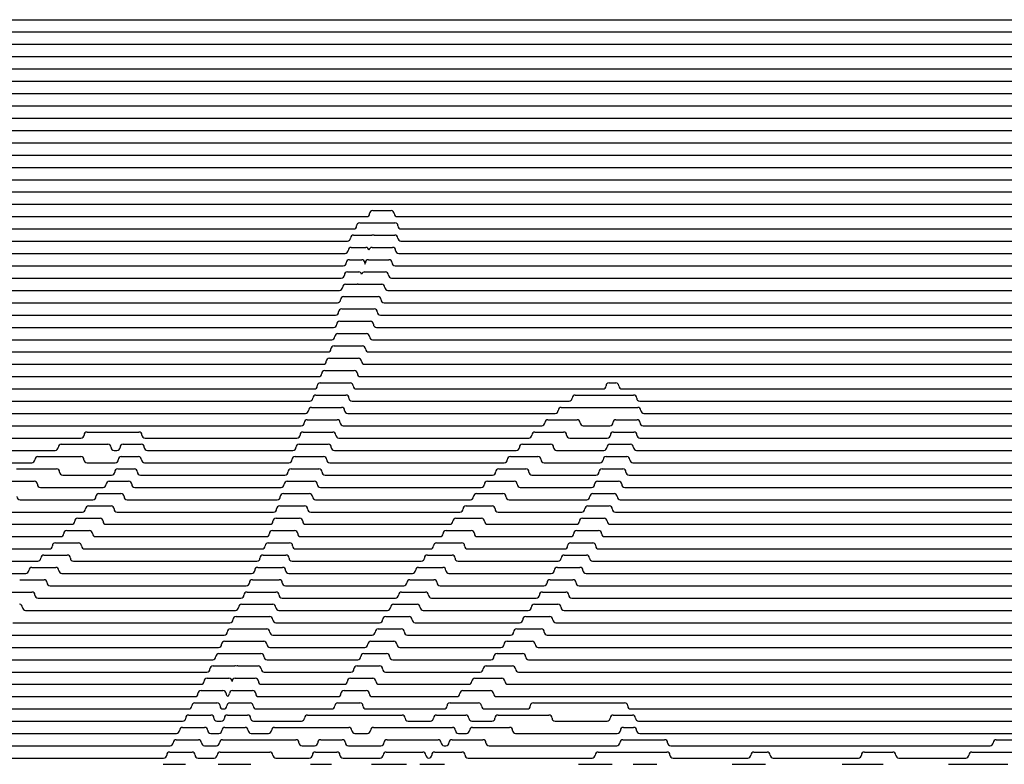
# Model space of a CAD drawing. Extents: x -2.14 to 5.86, y -1.36 to 1.66.
# Tile 5 of 6: x 1.86 to 3.86, y 0.15 to 1.66. Entities that reach past the tile are written whole.
import ezdxf

# ---------------------------------------------------------------- set-up
doc = ezdxf.new("R2010")
doc.units = 0
doc.header["$MEASUREMENT"] = 0
doc.linetypes.add('solid', pattern=[0])
doc.layers.get('0').update_dxf_attribs({"linetype": 'solid'})

msp = doc.modelspace()

# ---------------------------------------------------------------- linework, layer by layer
at = {"color": 3, "linetype": 'solid'}
for p, q in [((-2.137487, 1.660354), (5.862513, 1.660354)), ((-2.137487, 1.635354), (5.862513, 1.635354)), ((-2.137487, 1.610355), (5.862513, 1.610355)), ((-2.137487, 1.585355), (5.862513, 1.585355)), ((-2.137487, 1.560355), (5.862513, 1.560355)), ((-2.137487, 1.535355), (5.862513, 1.535355)), ((-2.137487, 1.510355), (5.862513, 1.510355)), ((-2.137487, 1.485355), (5.862513, 1.485355)), ((-2.137487, 1.460355), (5.862513, 1.460355)), ((-2.137487, 1.435355), (5.862513, 1.435355)), ((-2.137487, 1.410355), (5.862513, 1.410355)), ((-2.137487, 1.385355), (5.862513, 1.385355)), ((-2.137487, 1.360355), (5.862513, 1.360355)), ((-2.137487, 1.335355), (5.862513, 1.335355)), ((-2.137487, 1.310355), (5.862513, 1.310355)), ((-2.137487, 1.285355), (5.862513, 1.285355)), ((-2.137487, 1.260355), (2.567979, 1.260355)), ((2.580489, 1.272855), (2.617983, 1.272855)), ((2.630493, 1.260355), (5.862513, 1.260355)), ((2.554087, 1.247855), (2.62558, 1.247855)), ((-2.137487, 1.235355), (2.541577, 1.235355)), ((2.541676, 1.222855), (2.578822, 1.222855)), ((2.583599, 1.222855), (2.625309, 1.222855)), ((2.63809, 1.235355), (5.862513, 1.235355)), ((-2.137487, 1.210355), (2.529206, 1.210355)), ((2.63782, 1.210355), (5.862513, 1.210355)), ((-2.137487, 1.185355), (2.524501, 1.185355)), ((2.537011, 1.197855), (2.566783, 1.197855)), ((2.579165, 1.197855), (2.620766, 1.197855)), ((2.633276, 1.185355), (5.862513, 1.185355)), ((-2.137487, 1.160355), (2.520619, 1.160355)), ((2.533129, 1.172855), (2.558168, 1.172855)), ((2.571928, 1.172855), (2.613586, 1.172855)), ((2.626097, 1.160355), (5.862513, 1.160355)), ((2.529247, 1.147855), (2.552236, 1.147855)), ((2.564143, 1.147855), (2.606278, 1.147855)), ((-2.137487, 1.135355), (2.516737, 1.135355)), ((2.525365, 1.122855), (2.548804, 1.122855)), ((2.551171, 1.122855), (2.598841, 1.122855)), ((2.618789, 1.135355), (5.862513, 1.135355)), ((-2.137487, 1.110355), (2.512855, 1.110355)), ((2.611351, 1.110355), (5.862513, 1.110355)), ((-2.137487, 1.085355), (2.508973, 1.085355)), ((2.521484, 1.097855), (2.591273, 1.097855)), ((2.603784, 1.085355), (5.862513, 1.085355)), ((-2.137487, 1.060355), (2.505091, 1.060355)), ((2.517602, 1.072855), (2.583575, 1.072855)), ((2.596086, 1.060355), (5.862513, 1.060355)), ((2.51372, 1.047855), (2.575746, 1.047855)), ((-2.137487, 1.035355), (2.501209, 1.035355)), ((2.509838, 1.022855), (2.567785, 1.022855)), ((2.588256, 1.035355), (5.862513, 1.035355)), ((-2.137487, 1.010355), (2.497327, 1.010355)), ((2.580295, 1.010355), (5.862513, 1.010355)), ((-2.137487, 0.985355), (2.489453, 0.985355)), ((2.501943, 0.997855), (2.559692, 0.997855)), ((2.572182, 0.985355), (5.862513, 0.985355)), ((-2.137487, 0.960355), (2.480015, 0.960355)), ((2.492506, 0.972855), (2.551465, 0.972855)), ((2.563956, 0.960355), (5.862513, 0.960355)), ((2.483229, 0.947855), (2.543106, 0.947855)), ((-2.137487, 0.935355), (2.470739, 0.935355)), ((2.474113, 0.922855), (2.534612, 0.922855)), ((2.555596, 0.935355), (5.862513, 0.935355)), ((3.060709, 0.922855), (3.0743, 0.922855)), ((-2.137487, 0.910355), (2.461623, 0.910355)), ((2.547102, 0.910355), (3.048219, 0.910355)), ((3.086791, 0.910355), (5.862513, 0.910355)), ((-2.137487, 0.885355), (2.452665, 0.885355)), ((2.465156, 0.897855), (2.525983, 0.897855)), ((2.538473, 0.885355), (2.979319, 0.885355)), ((2.991809, 0.897855), (3.110514, 0.897855)), ((3.123004, 0.885355), (5.862513, 0.885355)), ((-2.137487, 0.860355), (2.443866, 0.860355)), ((2.456357, 0.872855), (2.517219, 0.872855)), ((2.529709, 0.860355), (2.95112, 0.860355)), ((2.96361, 0.872855), (3.024529, 0.872855)), ((3.024529, 0.872855), (3.060868, 0.872855)), ((3.060868, 0.872855), (3.118955, 0.872855)), ((3.131445, 0.860355), (5.862513, 0.860355)), ((2.447715, 0.847855), (2.508318, 0.847855)), ((2.936296, 0.847855), (2.995656, 0.847855)), ((3.07467, 0.847855), (3.117366, 0.847855)), ((-2.137487, 0.835355), (2.435224, 0.835355)), ((2.000369, 0.822855), (2.105527, 0.822855)), ((2.439229, 0.822855), (2.499281, 0.822855)), ((2.520809, 0.835355), (2.923806, 0.835355)), ((2.90998, 0.822855), (2.968152, 0.822855)), ((3.008147, 0.835355), (3.06218, 0.835355)), ((3.069535, 0.822855), (3.110941, 0.822855)), ((3.129856, 0.835355), (5.862513, 0.835355)), ((-2.137487, 0.810355), (1.987879, 0.810355)), ((2.118017, 0.810355), (2.426738, 0.810355)), ((2.511771, 0.810355), (2.897489, 0.810355)), ((2.980643, 0.810355), (3.057045, 0.810355)), ((3.123431, 0.810355), (5.862513, 0.810355)), ((-2.137487, 0.785355), (1.935491, 0.785355)), ((1.947981, 0.797855), (2.042834, 0.797855)), ((2.055324, 0.785355), (2.060987, 0.785355)), ((2.073477, 0.797855), (2.110285, 0.797855)), ((2.122775, 0.785355), (2.418408, 0.785355)), ((2.430898, 0.797855), (2.490105, 0.797855)), ((2.502596, 0.785355), (2.872114, 0.785355)), ((2.884604, 0.797855), (2.941677, 0.797855)), ((2.954167, 0.785355), (3.04994, 0.785355)), ((3.062431, 0.797855), (3.104088, 0.797855)), ((3.116578, 0.785355), (5.862513, 0.785355)), ((-2.137487, 0.760355), (1.887942, 0.760355)), ((1.900432, 0.772855), (1.987802, 0.772855)), ((2.000293, 0.760355), (2.057428, 0.760355)), ((2.069919, 0.772855), (2.10477, 0.772855)), ((2.11726, 0.760355), (2.410232, 0.760355)), ((2.422723, 0.772855), (2.480792, 0.772855)), ((2.493282, 0.760355), (2.847629, 0.760355)), ((2.860119, 0.772855), (2.91617, 0.772855)), ((2.92866, 0.760355), (3.042232, 0.760355)), ((3.054723, 0.772855), (3.096657, 0.772855)), ((3.109147, 0.760355), (5.862513, 0.760355)), ((1.856786, 0.747855), (1.938317, 0.747855)), ((2.062679, 0.747855), (2.096357, 0.747855)), ((2.4147, 0.747855), (2.471339, 0.747855)), ((2.83648, 0.747855), (2.891579, 0.747855)), ((3.046399, 0.747855), (3.088636, 0.747855)), ((1.816386, 0.722855), (1.893202, 0.722855)), ((1.950807, 0.735355), (2.050189, 0.735355)), ((2.04528, 0.722855), (2.084705, 0.722855)), ((2.108847, 0.735355), (2.40221, 0.735355)), ((2.406831, 0.722855), (2.461747, 0.722855)), ((2.48383, 0.735355), (2.823989, 0.735355)), ((2.813645, 0.722855), (2.867856, 0.722855)), ((2.904069, 0.735355), (3.033908, 0.735355)), ((3.037444, 0.722855), (3.080012, 0.722855)), ((3.101126, 0.735355), (5.862513, 0.735355)), ((1.905693, 0.710355), (2.032789, 0.710355)), ((2.097195, 0.710355), (2.394341, 0.710355)), ((2.474237, 0.710355), (2.801155, 0.710355)), ((2.880346, 0.710355), (3.024954, 0.710355)), ((3.092502, 0.710355), (5.862513, 0.710355)), ((1.864152, 0.685355), (2.012073, 0.685355)), ((2.024563, 0.697855), (2.069242, 0.697855)), ((2.081732, 0.685355), (2.386623, 0.685355)), ((2.399114, 0.697855), (2.452013, 0.697855)), ((2.464504, 0.685355), (2.779088, 0.685355)), ((2.791578, 0.697855), (2.844958, 0.697855)), ((2.857448, 0.685355), (3.015354, 0.685355)), ((3.027844, 0.697855), (3.070772, 0.697855)), ((3.083262, 0.685355), (5.862513, 0.685355)), ((1.825615, 0.660355), (1.990821, 0.660355)), ((2.003311, 0.672855), (2.048972, 0.672855)), ((2.061462, 0.660355), (2.379057, 0.660355)), ((2.391548, 0.672855), (2.442138, 0.672855)), ((2.454629, 0.660355), (2.757755, 0.660355)), ((2.770245, 0.672855), (2.822846, 0.672855)), ((2.835336, 0.660355), (3.005091, 0.660355)), ((3.017581, 0.672855), (3.060901, 0.672855)), ((3.073391, 0.660355), (4.315456, 0.660355)), ((1.981506, 0.647855), (2.026606, 0.647855)), ((2.384132, 0.647855), (2.432121, 0.647855)), ((2.749616, 0.647855), (2.801485, 0.647855)), ((3.006636, 0.647855), (3.050381, 0.647855)), ((1.789656, 0.635355), (1.969016, 0.635355)), ((1.95913, 0.622855), (2.005001, 0.622855)), ((2.039096, 0.635355), (2.371642, 0.635355)), ((2.376866, 0.622855), (2.421961, 0.622855)), ((2.444611, 0.635355), (2.737126, 0.635355)), ((2.729663, 0.622855), (2.780843, 0.622855)), ((2.813975, 0.635355), (2.994146, 0.635355)), ((2.994988, 0.622855), (3.039195, 0.622855)), ((3.062872, 0.635355), (4.105702, 0.635355)), ((1.755949, 0.610355), (1.946639, 0.610355)), ((2.017491, 0.610355), (2.364376, 0.610355)), ((2.434451, 0.610355), (2.717173, 0.610355)), ((2.793333, 0.610355), (2.982498, 0.610355)), ((3.051685, 0.610355), (3.970712, 0.610355)), ((1.724234, 0.585355), (1.923671, 0.585355)), ((1.936161, 0.597855), (1.982843, 0.597855)), ((1.995334, 0.585355), (2.355829, 0.585355)), ((2.36832, 0.597855), (2.411656, 0.597855)), ((2.424147, 0.585355), (2.697869, 0.585355)), ((2.710359, 0.597855), (2.76089, 0.597855)), ((2.773381, 0.585355), (2.970123, 0.585355)), ((2.982613, 0.597855), (3.027322, 0.597855)), ((3.039812, 0.585355), (3.936636, 0.585355)), ((1.694306, 0.560356), (1.900089, 0.560356)), ((1.912579, 0.572856), (1.960115, 0.572856)), ((1.972605, 0.560356), (2.345289, 0.560356)), ((2.35778, 0.572856), (2.404288, 0.572856)), ((2.416778, 0.560356), (2.679192, 0.560356)), ((2.691682, 0.572856), (2.741601, 0.572856)), ((2.754092, 0.560356), (2.956996, 0.560356)), ((2.969486, 0.572856), (3.014739, 0.572856)), ((3.027229, 0.560356), (3.928517, 0.560356)), ((1.88836, 0.547856), (1.936795, 0.547856)), ((2.347092, 0.547856), (2.397405, 0.547856)), ((2.673609, 0.547856), (2.72295, 0.547856)), ((2.955577, 0.547856), (3.001421, 0.547856)), ((1.665992, 0.535356), (1.87587, 0.535356)), ((1.863479, 0.522856), (1.912863, 0.522856)), ((1.949286, 0.535356), (2.334602, 0.535356)), ((2.336256, 0.522856), (2.39067, 0.522856)), ((2.409895, 0.535356), (2.661119, 0.535356)), ((2.656121, 0.522856), (2.704916, 0.522856)), ((2.735441, 0.535356), (2.943087, 0.535356)), ((2.940854, 0.522856), (2.98734, 0.522856)), ((3.013911, 0.535356), (3.932312, 0.535356)), ((1.925353, 0.510356), (2.323766, 0.510356)), ((2.40316, 0.510356), (2.64363, 0.510356)), ((2.717406, 0.510356), (2.928363, 0.510356)), ((2.99983, 0.510356), (3.951966, 0.510356)), ((1.837908, 0.497856), (1.888295, 0.497856)), ((1.900785, 0.485356), (2.312781, 0.485356)), ((2.325271, 0.497856), (2.384083, 0.497856)), ((2.396574, 0.485356), (2.626708, 0.485356)), ((2.639198, 0.497856), (2.687476, 0.497856)), ((2.699966, 0.485356), (2.912789, 0.485356)), ((2.92528, 0.497856), (2.972464, 0.497856)), ((2.984955, 0.485356), (4.030545, 0.485356)), ((1.875555, 0.460356), (2.301645, 0.460356)), ((2.314135, 0.472856), (2.377644, 0.472856)), ((2.390134, 0.460356), (2.610333, 0.460356)), ((2.622824, 0.472856), (2.670611, 0.472856)), ((2.683102, 0.460356), (2.896324, 0.460356)), ((2.908814, 0.472856), (2.95676, 0.472856)), ((2.969251, 0.460356), (4.135971, 0.460356)), ((2.302848, 0.447856), (2.371351, 0.447856)), ((2.606982, 0.447856), (2.654305, 0.447856)), ((2.891411, 0.447856), (2.940189, 0.447856)), ((1.849637, 0.435356), (2.290358, 0.435356)), ((2.291408, 0.422856), (2.365204, 0.422856)), ((2.383841, 0.435356), (2.594491, 0.435356)), ((2.591657, 0.422856), (2.63854, 0.422856)), ((2.666795, 0.435356), (2.878921, 0.435356)), ((2.873019, 0.422856), (2.922706, 0.422856)), ((2.952679, 0.435356), (4.440124, 0.435356)), ((1.823, 0.410356), (2.278918, 0.410356)), ((2.377694, 0.410356), (2.579167, 0.410356)), ((2.65103, 0.410356), (2.860528, 0.410356)), ((2.935196, 0.410356), (4.668789, 0.410356)), ((1.795613, 0.385356), (2.267325, 0.385356)), ((2.279815, 0.397856), (2.359202, 0.397856)), ((2.371693, 0.385356), (2.564346, 0.385356)), ((2.576836, 0.397856), (2.6233, 0.397856)), ((2.635791, 0.385356), (2.841086, 0.385356)), ((2.853577, 0.397856), (2.904262, 0.397856)), ((2.916752, 0.385356), (4.813197, 0.385356)), ((1.767439, 0.360356), (2.255577, 0.360356)), ((2.268067, 0.372856), (2.31228, 0.372856)), ((2.31228, 0.372856), (2.353346, 0.372856)), ((2.365836, 0.360356), (2.550015, 0.360356)), ((2.562506, 0.372856), (2.608572, 0.372856)), ((2.621063, 0.360356), (2.820527, 0.360356)), ((2.833017, 0.372856), (2.884802, 0.372856)), ((2.897292, 0.360356), (4.927576, 0.360356)), ((2.256163, 0.347856), (2.300483, 0.347856)), ((2.306637, 0.347856), (2.347633, 0.347856)), ((2.548654, 0.347856), (2.594343, 0.347856)), ((2.811261, 0.347856), (2.86426, 0.347856)), ((1.738441, 0.335356), (2.243673, 0.335356)), ((2.244103, 0.322856), (2.288531, 0.322856)), ((2.301117, 0.322856), (2.342065, 0.322856)), ((2.360123, 0.335356), (2.536163, 0.335356)), ((2.535268, 0.322856), (2.580598, 0.322856)), ((2.606833, 0.335356), (2.798771, 0.335356)), ((2.788218, 0.322856), (2.842565, 0.322856)), ((2.876751, 0.335356), (4.961198, 0.335356)), ((1.708577, 0.310356), (2.231613, 0.310356)), ((2.354555, 0.310356), (2.522778, 0.310356)), ((2.593089, 0.310356), (2.775727, 0.310356)), ((2.855055, 0.310356), (4.901597, 0.310356)), ((1.677798, 0.285356), (2.219394, 0.285356)), ((2.231884, 0.297856), (2.276423, 0.297856)), ((2.29574, 0.297856), (2.336639, 0.297856)), ((2.34913, 0.285356), (2.509849, 0.285356)), ((2.522339, 0.297856), (2.567328, 0.297856)), ((2.579818, 0.285356), (2.751288, 0.285356)), ((2.763779, 0.297856), (2.819631, 0.297856)), ((2.832121, 0.285356), (4.838321, 0.285356)), ((1.646054, 0.260356), (2.207016, 0.260356)), ((2.219507, 0.272856), (2.264157, 0.272856)), ((2.276648, 0.260356), (2.278014, 0.260356)), ((2.290504, 0.272856), (2.331356, 0.272856)), ((2.343847, 0.260356), (2.497367, 0.260356)), ((2.509857, 0.272856), (2.554521, 0.272856)), ((2.567011, 0.260356), (2.725326, 0.260356)), ((2.737817, 0.272856), (2.795357, 0.272856)), ((2.807848, 0.260356), (2.894409, 0.260356)), ((2.906899, 0.272856), (3.092234, 0.272856)), ((3.104725, 0.260356), (4.770715, 0.260356)), ((2.206969, 0.247856), (2.251734, 0.247856)), ((2.285409, 0.247856), (2.326216, 0.247856)), ((2.44821, 0.247856), (2.640068, 0.247856)), ((2.710178, 0.247856), (2.769629, 0.247856)), ((2.83504, 0.247856), (2.93854, 0.247856)), ((3.069141, 0.247856), (3.108182, 0.247856)), ((1.613286, 0.235356), (2.194478, 0.235356)), ((2.194269, 0.222856), (2.23915, 0.222856)), ((2.264224, 0.235356), (2.272919, 0.235356)), ((2.280454, 0.222856), (2.321217, 0.222856)), ((2.338706, 0.235356), (2.43572, 0.235356)), ((2.38124, 0.222856), (2.531828, 0.222856)), ((2.582204, 0.222856), (2.651116, 0.222856)), ((2.651116, 0.222856), (2.680677, 0.222856)), ((2.652559, 0.235356), (2.697688, 0.235356)), ((2.680677, 0.222856), (2.742306, 0.222856)), ((2.78212, 0.235356), (2.82255, 0.235356)), ((2.783254, 0.222856), (2.858399, 0.222856)), ((2.951031, 0.235356), (3.056651, 0.235356)), ((3.089795, 0.222856), (3.110381, 0.222856)), ((3.120673, 0.235356), (3.94116, 0.235356)), ((1.579431, 0.210356), (2.181778, 0.210356)), ((2.251641, 0.210356), (2.267964, 0.210356)), ((2.333708, 0.210356), (2.36875, 0.210356)), ((2.544318, 0.210356), (2.569714, 0.210356)), ((2.754797, 0.210356), (2.770764, 0.210356)), ((2.870889, 0.210356), (3.077304, 0.210356)), ((3.122871, 0.210356), (3.88647, 0.210356)), ((1.544416, 0.185356), (2.168915, 0.185356)), ((2.181406, 0.197856), (2.226406, 0.197856)), ((2.238896, 0.185356), (2.263149, 0.185356)), ((2.275639, 0.197856), (2.31636, 0.197856)), ((2.31636, 0.197856), (2.335271, 0.197856)), ((2.335271, 0.197856), (2.424542, 0.197856)), ((2.437032, 0.185356), (2.462506, 0.185356)), ((2.474997, 0.197856), (2.518779, 0.197856)), ((2.531269, 0.185356), (2.597078, 0.185356)), ((2.609568, 0.197856), (2.64688, 0.197856)), ((2.64688, 0.197856), (2.649081, 0.197856)), ((2.649081, 0.197856), (2.71322, 0.197856)), ((2.725711, 0.185356), (2.729151, 0.185356)), ((2.741641, 0.197856), (2.80433, 0.197856)), ((2.81682, 0.185356), (3.076222, 0.185356)), ((3.088712, 0.197856), (3.173301, 0.197856)), ((3.185791, 0.185356), (3.834544, 0.185356)), ((3.847034, 0.197856), (3.940243, 0.197856)), ((1.508159, 0.160356), (2.155888, 0.160356)), ((2.168379, 0.172856), (2.213499, 0.172856)), ((2.22599, 0.160356), (2.258474, 0.160356)), ((2.270964, 0.172856), (2.371499, 0.172856)), ((2.38399, 0.160356), (2.451721, 0.160356)), ((2.464212, 0.172856), (2.507728, 0.172856)), ((2.520218, 0.160356), (2.595518, 0.160356)), ((2.608009, 0.172856), (2.682166, 0.172856)), ((2.706606, 0.172856), (2.761875, 0.172856)), ((2.774366, 0.160356), (3.026153, 0.160356)), ((3.038643, 0.172856), (3.119139, 0.172856)), ((3.119139, 0.172856), (3.128753, 0.172856)), ((3.128753, 0.172856), (3.178088, 0.172856)), ((3.190579, 0.160356), (3.342407, 0.160356)), ((3.354898, 0.172856), (3.381534, 0.172856)), ((3.394024, 0.160356), (3.566922, 0.160356)), ((3.579412, 0.172856), (3.636745, 0.172856)), ((3.649235, 0.160356), (3.785065, 0.160356)), ((3.797556, 0.172856), (3.903841, 0.172856)), ((2.155186, 0.147856), (2.20043, 0.147856)), ((2.266428, 0.147856), (2.332633, 0.147856)), ((2.453831, 0.147856), (2.497095, 0.147856)), ((2.578353, 0.147856), (2.648884, 0.147856)), ((2.67635, 0.147856), (2.72659, 0.147856)), ((2.998569, 0.147856), (3.067131, 0.147856)), ((3.109722, 0.147856), (3.157368, 0.147856)), ((3.310982, 0.147856), (3.378547, 0.147856)), ((3.533869, 0.147856), (3.617647, 0.147856)), ((3.750266, 0.147856), (3.870758, 0.147856))]:
    msp.add_line(p, q, dxfattribs=at)
for centre, radius, start, end in [((2.567999, 1.266605), 0.00625, 269.815621, 359.999966), ((2.580499, 1.266605), 0.00625, 90.088757, 179.999966), ((2.617973, 1.266605), 0.00625, 0.000034, 89.911243), ((2.630473, 1.266605), 0.00625, 180.000034, 270.185041), ((2.541597, 1.241605), 0.00625, 269.815621, 359.999966), ((2.554097, 1.241605), 0.00625, 90.088757, 179.999966), ((2.62557, 1.241605), 0.00625, 0.000034, 89.911243), ((2.63807, 1.241605), 0.00625, 180.000034, 270.185041), ((2.541685, 1.216605), 0.00625, 90.088757, 179.999966), ((2.578812, 1.216605), 0.00625, 67.434218, 89.911243), ((2.583609, 1.216605), 0.00625, 90.088757, 112.565787), ((2.625299, 1.216605), 0.00625, 0.000034, 89.911243), ((2.529185, 1.216605), 0.00625, 270.184379, 359.999966), ((2.637799, 1.216605), 0.00625, 180.000034, 270.185041), ((2.524521, 1.191605), 0.00625, 269.815621, 359.999966), ((2.537021, 1.191605), 0.00625, 90.088757, 179.999966), ((2.566773, 1.191605), 0.00625, 7.2013, 89.911243), ((2.579175, 1.191605), 0.00625, 90.088757, 172.798702), ((2.620756, 1.191605), 0.00625, 0.000034, 89.911243), ((2.633256, 1.191605), 0.00625, 180.000034, 270.185041), ((2.520639, 1.166605), 0.00625, 269.815621, 359.999966), ((2.533139, 1.166605), 0.00625, 90.088757, 179.999966), ((2.558158, 1.166605), 0.00625, 0.000034, 89.911243), ((2.570658, 1.166605), 0.00625, 180.000034, 206.151477), ((2.559438, 1.166605), 0.00625, 333.848521, 359.999966), ((2.571938, 1.166605), 0.00625, 90.088757, 179.999966), ((2.613577, 1.166605), 0.00625, 0.000034, 89.911243), ((2.626077, 1.166605), 0.00625, 180.000034, 270.185041), ((2.516757, 1.141605), 0.00625, 269.815621, 359.999966), ((2.529257, 1.141605), 0.00625, 90.088757, 179.999966), ((2.552226, 1.141605), 0.00625, 17.416223, 89.911243), ((2.564153, 1.141605), 0.00625, 90.088757, 162.583779), ((2.606268, 1.141605), 0.00625, 0.000034, 89.911243), ((2.618769, 1.141605), 0.00625, 180.000034, 270.185041), ((2.525375, 1.116605), 0.00625, 90.088757, 179.999966), ((2.548795, 1.116605), 0.00625, 78.996279, 89.911243), ((2.551181, 1.116605), 0.00625, 90.088757, 101.003732), ((2.598831, 1.116605), 0.00625, 0.000034, 89.911243), ((2.512875, 1.116605), 0.00625, 269.815621, 359.999966), ((2.611331, 1.116605), 0.00625, 180.000034, 270.185041), ((2.508993, 1.091605), 0.00625, 269.815621, 359.999966), ((2.521493, 1.091605), 0.00625, 90.088757, 179.999966), ((2.591263, 1.091605), 0.00625, 0.000034, 89.911243), ((2.603763, 1.091605), 0.00625, 180.000034, 270.185041), ((2.505111, 1.066605), 0.00625, 269.815621, 359.999966), ((2.517611, 1.066605), 0.00625, 90.088757, 179.999966), ((2.583565, 1.066605), 0.00625, 0.000034, 89.911243), ((2.596065, 1.066605), 0.00625, 180.000034, 270.185041), ((2.501229, 1.041605), 0.00625, 269.815621, 359.999966), ((2.513729, 1.041605), 0.00625, 90.088757, 179.999966), ((2.575736, 1.041605), 0.00625, 0.000034, 89.911243), ((2.588236, 1.041605), 0.00625, 180.000034, 270.185041), ((2.509848, 1.016605), 0.00625, 90.088757, 179.999966), ((2.567775, 1.016605), 0.00625, 0.000034, 89.911243), ((2.497348, 1.016605), 0.00625, 269.815621, 359.999966), ((2.580275, 1.016605), 0.00625, 180.000034, 270.185041), ((2.489453, 0.991605), 0.00625, 270, 359.999966), ((2.501953, 0.991605), 0.00625, 90.088757, 179.999966), ((2.559682, 0.991605), 0.00625, 0.000034, 89.911243), ((2.572182, 0.991605), 0.00625, 180.000034, 270), ((2.480015, 0.966605), 0.00625, 270, 359.999966), ((2.492515, 0.966605), 0.00625, 90.088757, 179.999966), ((2.551456, 0.966605), 0.00625, 0.000034, 89.911243), ((2.563956, 0.966605), 0.00625, 180.000034, 270), ((2.470739, 0.941605), 0.00625, 270, 359.999966), ((2.483239, 0.941605), 0.00625, 90.088757, 179.999966), ((2.543096, 0.941605), 0.00625, 0.000034, 89.911243), ((2.555596, 0.941605), 0.00625, 180.000034, 270), ((2.474123, 0.916605), 0.00625, 90.088757, 179.999966), ((2.534602, 0.916605), 0.00625, 0.000034, 89.911243), ((3.060719, 0.916605), 0.00625, 90.088757, 179.999966), ((3.074291, 0.916605), 0.00625, 0.000034, 89.911243), ((2.461623, 0.916605), 0.00625, 270, 359.999966), ((2.547102, 0.916605), 0.00625, 180.000034, 270), ((3.048219, 0.916605), 0.00625, 270, 359.999966), ((3.086791, 0.916605), 0.00625, 180.000034, 270), ((2.452665, 0.891605), 0.00625, 270, 359.999966), ((2.465166, 0.891605), 0.00625, 90.088757, 179.999966), ((2.525973, 0.891605), 0.00625, 0.000034, 89.911243), ((2.538473, 0.891605), 0.00625, 180.000034, 270), ((2.979319, 0.891605), 0.00625, 270, 359.999966), ((2.991819, 0.891605), 0.00625, 90.088757, 179.999966), ((3.110504, 0.891605), 0.00625, 0.000034, 89.911243), ((3.123004, 0.891605), 0.00625, 180.000034, 270), ((2.443866, 0.866605), 0.00625, 270, 359.999966), ((2.456366, 0.866605), 0.00625, 90.088757, 179.999966), ((2.517209, 0.866605), 0.00625, 0.000034, 89.911243), ((2.529709, 0.866605), 0.00625, 180.000034, 270), ((2.95112, 0.866605), 0.00625, 270, 359.999966), ((2.96362, 0.866605), 0.00625, 90.088757, 179.999966), ((3.118945, 0.866605), 0.00625, 0.000034, 89.911243), ((3.131445, 0.866605), 0.00625, 180.000034, 270), ((2.435224, 0.841605), 0.00625, 270, 359.999966), ((2.447724, 0.841605), 0.00625, 90.088757, 179.999966), ((2.508309, 0.841605), 0.00625, 0.000034, 89.911243), ((2.520809, 0.841605), 0.00625, 180.000034, 270), ((2.923806, 0.841605), 0.00625, 270, 359.999966), ((2.936306, 0.841605), 0.00625, 90.088757, 179.999966), ((2.995647, 0.841605), 0.00625, 0.000034, 89.911243), ((3.008147, 0.841605), 0.00625, 180.000034, 270), ((3.06218, 0.841605), 0.00625, 270, 359.999966), ((3.07468, 0.841605), 0.00625, 90.088757, 179.999966), ((3.117356, 0.841605), 0.00625, 0.000034, 89.911243), ((3.129856, 0.841605), 0.00625, 180.000034, 270), ((2.000379, 0.816605), 0.00625, 90.088757, 179.999966), ((2.105517, 0.816605), 0.00625, 0.000034, 89.911243), ((2.439238, 0.816605), 0.00625, 90.088757, 179.999966), ((2.499271, 0.816605), 0.00625, 0.000034, 89.911243), ((2.909989, 0.816605), 0.00625, 90.088757, 179.999966), ((2.968143, 0.816605), 0.00625, 0.000034, 89.911243), ((3.069545, 0.816605), 0.00625, 90.088757, 179.999966), ((3.110931, 0.816605), 0.00625, 0.000034, 89.911243), ((1.987879, 0.816605), 0.00625, 270, 359.999966), ((2.118017, 0.816605), 0.00625, 180.000034, 270), ((2.426738, 0.816605), 0.00625, 270, 359.999966), ((2.511771, 0.816605), 0.00625, 180.000034, 270), ((2.897489, 0.816605), 0.00625, 270, 359.999966), ((2.980643, 0.816605), 0.00625, 180.000034, 270), ((3.057045, 0.816605), 0.00625, 270, 359.999966), ((3.123431, 0.816605), 0.00625, 180.000034, 270), ((1.935491, 0.791605), 0.00625, 270, 359.999966), ((1.947991, 0.791605), 0.00625, 90.088757, 179.999966), ((2.042824, 0.791605), 0.00625, 0.000034, 89.911243), ((2.055324, 0.791605), 0.00625, 180.000034, 270), ((2.060987, 0.791605), 0.00625, 270, 359.999966), ((2.073487, 0.791605), 0.00625, 90.088757, 179.999966), ((2.110275, 0.791605), 0.00625, 0.000034, 89.911243), ((2.122775, 0.791605), 0.00625, 180.000034, 270), ((2.418408, 0.791605), 0.00625, 270, 359.999966), ((2.430908, 0.791605), 0.00625, 90.088757, 179.999966), ((2.490096, 0.791605), 0.00625, 0.000034, 89.911243), ((2.502596, 0.791605), 0.00625, 180.000034, 270), ((2.872114, 0.791605), 0.00625, 270, 359.999966), ((2.884614, 0.791605), 0.00625, 90.088757, 179.999966), ((2.941667, 0.791605), 0.00625, 0.000034, 89.911243), ((2.954167, 0.791605), 0.00625, 180.000034, 270), ((3.04994, 0.791605), 0.00625, 270, 359.999966), ((3.062441, 0.791605), 0.00625, 90.088757, 179.999966), ((3.104078, 0.791605), 0.00625, 0.000034, 89.911243), ((3.116578, 0.791605), 0.00625, 180.000034, 270), ((1.887942, 0.766605), 0.00625, 270, 359.999966), ((1.900442, 0.766605), 0.00625, 90.088757, 179.999966), ((1.987792, 0.766605), 0.00625, 0.000034, 89.911243), ((2.000293, 0.766605), 0.00625, 180.000034, 270), ((2.057428, 0.766605), 0.00625, 270, 359.999966), ((2.069928, 0.766605), 0.00625, 90.088757, 179.999966), ((2.10476, 0.766605), 0.00625, 0.000034, 89.911243), ((2.11726, 0.766605), 0.00625, 180.000034, 270), ((2.410232, 0.766605), 0.00625, 270, 359.999966), ((2.422732, 0.766605), 0.00625, 90.088757, 179.999966), ((2.480782, 0.766605), 0.00625, 0.000034, 89.911243), ((2.493282, 0.766605), 0.00625, 180.000034, 270), ((2.847629, 0.766605), 0.00625, 270, 359.999966), ((2.860129, 0.766605), 0.00625, 90.088757, 179.999966), ((2.91616, 0.766605), 0.00625, 0.000034, 89.911243), ((2.92866, 0.766605), 0.00625, 180.000034, 270), ((3.042232, 0.766605), 0.00625, 270, 359.999966), ((3.054732, 0.766605), 0.00625, 90.088757, 179.999966), ((3.096647, 0.766605), 0.00625, 0.000034, 89.911243), ((3.109147, 0.766605), 0.00625, 180.000034, 270), ((1.938307, 0.741605), 0.00625, 0.000034, 89.911243), ((1.950807, 0.741605), 0.00625, 180.000034, 270), ((2.050189, 0.741605), 0.00625, 270, 359.999966), ((2.062689, 0.741605), 0.00625, 90.088757, 179.999966), ((2.096347, 0.741605), 0.00625, 0.000034, 89.911243), ((2.108847, 0.741605), 0.00625, 180.000034, 270), ((2.40221, 0.741605), 0.00625, 270, 359.999966), ((2.41471, 0.741605), 0.00625, 90.088757, 179.999966), ((2.47133, 0.741605), 0.00625, 0.000034, 89.911243), ((2.48383, 0.741605), 0.00625, 180.000034, 270), ((2.823989, 0.741605), 0.00625, 270, 359.999966), ((2.836489, 0.741605), 0.00625, 90.088757, 179.999966), ((2.891569, 0.741605), 0.00625, 0.000034, 89.911243), ((2.904069, 0.741605), 0.00625, 180.000034, 270), ((3.033908, 0.741605), 0.00625, 270, 359.999966), ((3.046408, 0.741605), 0.00625, 90.088757, 179.999966), ((3.088626, 0.741605), 0.00625, 0.000034, 89.911243), ((3.101126, 0.741605), 0.00625, 180.000034, 270), ((1.893193, 0.716605), 0.00625, 0.000034, 89.911243), ((2.045289, 0.716605), 0.00625, 90.088757, 179.999966), ((2.084695, 0.716605), 0.00625, 0.000034, 89.911243), ((2.406841, 0.716605), 0.00625, 90.088757, 179.999966), ((2.461737, 0.716605), 0.00625, 0.000034, 89.911243), ((2.813655, 0.716605), 0.00625, 90.088757, 179.999966), ((2.867846, 0.716605), 0.00625, 0.000034, 89.911243), ((3.037454, 0.716605), 0.00625, 90.088757, 179.999966), ((3.080002, 0.716605), 0.00625, 0.000034, 89.911243), ((1.905693, 0.716605), 0.00625, 180.000034, 270), ((2.032789, 0.716605), 0.00625, 270, 359.999966), ((2.097195, 0.716605), 0.00625, 180.000034, 270), ((2.394341, 0.716605), 0.00625, 270, 359.999966), ((2.474237, 0.716605), 0.00625, 180.000034, 270), ((2.801155, 0.716605), 0.00625, 270, 359.999966), ((2.880346, 0.716605), 0.00625, 180.000034, 270), ((3.024954, 0.716605), 0.00625, 270, 359.999966), ((3.092502, 0.716605), 0.00625, 180.000034, 270), ((1.864152, 0.691605), 0.00625, 180.000034, 270), ((2.012073, 0.691605), 0.00625, 270, 359.999966), ((2.024573, 0.691605), 0.00625, 90.088757, 179.999966), ((2.069232, 0.691605), 0.00625, 0.000034, 89.911243), ((2.081732, 0.691605), 0.00625, 180.000034, 270), ((2.386623, 0.691605), 0.00625, 270, 359.999966), ((2.399123, 0.691605), 0.00625, 90.088757, 179.999966), ((2.452004, 0.691605), 0.00625, 0.000034, 89.911243), ((2.464504, 0.691605), 0.00625, 180.000034, 270), ((2.779088, 0.691605), 0.00625, 270, 359.999966), ((2.791588, 0.691605), 0.00625, 90.088757, 179.999966), ((2.844948, 0.691605), 0.00625, 0.000034, 89.911243), ((2.857448, 0.691605), 0.00625, 180.000034, 270), ((3.015354, 0.691605), 0.00625, 270, 359.999966), ((3.027854, 0.691605), 0.00625, 90.088757, 179.999966), ((3.070762, 0.691605), 0.00625, 0.000034, 89.911243), ((3.083262, 0.691605), 0.00625, 180.000034, 270), ((1.990821, 0.666605), 0.00625, 270, 359.999966), ((2.003321, 0.666605), 0.00625, 90.088757, 179.999966), ((2.048962, 0.666605), 0.00625, 0.000034, 89.911243), ((2.061462, 0.666605), 0.00625, 180.000034, 270), ((2.379057, 0.666605), 0.00625, 270, 359.999966), ((2.391557, 0.666605), 0.00625, 90.088757, 179.999966), ((2.442129, 0.666605), 0.00625, 0.000034, 89.911243), ((2.454629, 0.666605), 0.00625, 180.000034, 270), ((2.757755, 0.666605), 0.00625, 270, 359.999966), ((2.770255, 0.666605), 0.00625, 90.088757, 179.999966), ((2.822836, 0.666605), 0.00625, 0.000034, 89.911243), ((2.835336, 0.666605), 0.00625, 180.000034, 270), ((3.005091, 0.666605), 0.00625, 270, 359.999966), ((3.017591, 0.666605), 0.00625, 90.088757, 179.999966), ((3.060891, 0.666605), 0.00625, 0.000034, 89.911243), ((3.073391, 0.666605), 0.00625, 180.000034, 270), ((1.969016, 0.641605), 0.00625, 270, 359.999966), ((1.981516, 0.641605), 0.00625, 90.088757, 179.999966), ((2.026596, 0.641605), 0.00625, 0.000034, 89.911243), ((2.039096, 0.641605), 0.00625, 180.000034, 270), ((2.371642, 0.641605), 0.00625, 270, 359.999966), ((2.384142, 0.641605), 0.00625, 90.088757, 179.999966), ((2.432111, 0.641605), 0.00625, 0.000034, 89.911243), ((2.444611, 0.641605), 0.00625, 180.000034, 270), ((2.737126, 0.641605), 0.00625, 270, 359.999966), ((2.749626, 0.641605), 0.00625, 90.088757, 179.999966), ((2.801475, 0.641605), 0.00625, 0.000034, 89.911243), ((2.813975, 0.641605), 0.00625, 180.000034, 270), ((2.994146, 0.641605), 0.00625, 270, 359.999966), ((3.006646, 0.641605), 0.00625, 90.088757, 179.999966), ((3.050372, 0.641605), 0.00625, 0.000034, 89.911243), ((3.062872, 0.641605), 0.00625, 180.000034, 270), ((1.959139, 0.616605), 0.00625, 90.088757, 179.999966), ((2.004991, 0.616605), 0.00625, 0.000034, 89.911243), ((2.376876, 0.616605), 0.00625, 90.088757, 179.999966), ((2.421951, 0.616605), 0.00625, 0.000034, 89.911243), ((2.729673, 0.616605), 0.00625, 90.088757, 179.999966), ((2.780833, 0.616605), 0.00625, 0.000034, 89.911243), ((2.994998, 0.616605), 0.00625, 90.088757, 179.999966), ((3.039185, 0.616605), 0.00625, 0.000034, 89.911243), ((1.946639, 0.616605), 0.00625, 270, 359.999966), ((2.017491, 0.616605), 0.00625, 180.000034, 270), ((2.364376, 0.616605), 0.00625, 270, 359.999966), ((2.434451, 0.616605), 0.00625, 180.000034, 270), ((2.717173, 0.616605), 0.00625, 270, 359.999966), ((2.793333, 0.616605), 0.00625, 180.000034, 270), ((2.982498, 0.616605), 0.00625, 270, 359.999966), ((3.051685, 0.616605), 0.00625, 180.000034, 270), ((1.923671, 0.591606), 0.00625, 270, 359.999966), ((1.936171, 0.591606), 0.00625, 90.088757, 179.999966), ((1.982833, 0.591606), 0.00625, 0.000034, 89.911243), ((1.995334, 0.591606), 0.00625, 180.000034, 270), ((2.355829, 0.591606), 0.00625, 270, 359.999966), ((2.368329, 0.591606), 0.00625, 90.088757, 179.999966), ((2.411646, 0.591606), 0.00625, 0.000034, 89.911243), ((2.424147, 0.591606), 0.00625, 180.000034, 270), ((2.697869, 0.591606), 0.00625, 270, 359.999966), ((2.710369, 0.591606), 0.00625, 90.088757, 179.999966), ((2.760881, 0.591606), 0.00625, 0.000034, 89.911243), ((2.773381, 0.591606), 0.00625, 180.000034, 270), ((2.970123, 0.591606), 0.00625, 270, 359.999966), ((2.982623, 0.591606), 0.00625, 90.088757, 179.999966), ((3.027312, 0.591606), 0.00625, 0.000034, 89.911243), ((3.039812, 0.591606), 0.00625, 180.000034, 270), ((1.900089, 0.566606), 0.00625, 270, 359.999966), ((1.912589, 0.566606), 0.00625, 90.088757, 179.999966), ((1.960105, 0.566606), 0.00625, 0.000034, 89.911243), ((1.972605, 0.566606), 0.00625, 180.000034, 270), ((2.345289, 0.566606), 0.00625, 270, 359.999966), ((2.357789, 0.566606), 0.00625, 90.088757, 179.999966), ((2.404278, 0.566606), 0.00625, 0.000034, 89.911243), ((2.416778, 0.566606), 0.00625, 180.000034, 270), ((2.679192, 0.566606), 0.00625, 270, 359.999966), ((2.691692, 0.566606), 0.00625, 90.088757, 179.999966), ((2.741592, 0.566606), 0.00625, 0.000034, 89.911243), ((2.754092, 0.566606), 0.00625, 180.000034, 270), ((2.956996, 0.566606), 0.00625, 270, 359.999966), ((2.969496, 0.566606), 0.00625, 90.088757, 179.999966), ((3.014729, 0.566606), 0.00625, 0.000034, 89.911243), ((3.027229, 0.566606), 0.00625, 180.000034, 270), ((1.87587, 0.541606), 0.00625, 270, 359.999966), ((1.88837, 0.541606), 0.00625, 90.088757, 179.999966), ((1.936786, 0.541606), 0.00625, 0.000034, 89.911243), ((1.949286, 0.541606), 0.00625, 180.000034, 270), ((2.334602, 0.541606), 0.00625, 270, 359.999966), ((2.347102, 0.541606), 0.00625, 90.088757, 179.999966), ((2.397395, 0.541606), 0.00625, 0.000034, 89.911243), ((2.409895, 0.541606), 0.00625, 180.000034, 270), ((2.661119, 0.541606), 0.00625, 270, 359.999966), ((2.673619, 0.541606), 0.00625, 90.088757, 179.999966), ((2.722941, 0.541606), 0.00625, 0.000034, 89.911243), ((2.735441, 0.541606), 0.00625, 180.000034, 270), ((2.943087, 0.541606), 0.00625, 270, 359.999966), ((2.955587, 0.541606), 0.00625, 90.088757, 179.999966), ((3.001411, 0.541606), 0.00625, 0.000034, 89.911243), ((3.013911, 0.541606), 0.00625, 180.000034, 270), ((1.912853, 0.516606), 0.00625, 0.000034, 89.911243), ((2.336266, 0.516606), 0.00625, 90.088757, 179.999966), ((2.39066, 0.516606), 0.00625, 0.000034, 89.911243), ((2.65613, 0.516606), 0.00625, 90.088757, 179.999966), ((2.704906, 0.516606), 0.00625, 0.000034, 89.911243), ((2.940863, 0.516606), 0.00625, 90.088757, 179.999966), ((2.98733, 0.516606), 0.00625, 0.000034, 89.911243), ((1.925353, 0.516606), 0.00625, 180.000034, 270), ((2.323766, 0.516606), 0.00625, 270, 359.999966), ((2.40316, 0.516606), 0.00625, 180.000034, 270), ((2.64363, 0.516606), 0.00625, 270, 359.999966), ((2.717406, 0.516606), 0.00625, 180.000034, 270), ((2.928363, 0.516606), 0.00625, 270, 359.999966), ((2.99983, 0.516606), 0.00625, 180.000034, 270), ((1.888285, 0.491606), 0.00625, 0.000034, 89.911243), ((1.900785, 0.491606), 0.00625, 180.000034, 270), ((2.312781, 0.491606), 0.00625, 270, 359.999966), ((2.325281, 0.491606), 0.00625, 90.088757, 179.999966), ((2.384074, 0.491606), 0.00625, 0.000034, 89.911243), ((2.396574, 0.491606), 0.00625, 180.000034, 270), ((2.626708, 0.491606), 0.00625, 270, 359.999966), ((2.639208, 0.491606), 0.00625, 90.088757, 179.999966), ((2.687466, 0.491606), 0.00625, 0.000034, 89.911243), ((2.699966, 0.491606), 0.00625, 180.000034, 270), ((2.912789, 0.491606), 0.00625, 270, 359.999966), ((2.925289, 0.491606), 0.00625, 90.088757, 179.999966), ((2.972455, 0.491606), 0.00625, 0.000034, 89.911243), ((2.984955, 0.491606), 0.00625, 180.000034, 270), ((1.863055, 0.466606), 0.00625, 0.000034, 89.911243), ((1.875555, 0.466606), 0.00625, 180.000034, 270), ((2.301645, 0.466606), 0.00625, 270, 359.999966), ((2.314145, 0.466606), 0.00625, 90.088757, 179.999966), ((2.377634, 0.466606), 0.00625, 0.000034, 89.911243), ((2.390134, 0.466606), 0.00625, 180.000034, 270), ((2.610333, 0.466606), 0.00625, 270, 359.999966), ((2.622833, 0.466606), 0.00625, 90.088757, 179.999966), ((2.670602, 0.466606), 0.00625, 0.000034, 89.911243), ((2.683102, 0.466606), 0.00625, 180.000034, 270), ((2.896324, 0.466606), 0.00625, 270, 359.999966), ((2.908824, 0.466606), 0.00625, 90.088757, 179.999966), ((2.956751, 0.466606), 0.00625, 0.000034, 89.911243), ((2.969251, 0.466606), 0.00625, 180.000034, 270), ((2.290358, 0.441606), 0.00625, 270, 359.999966), ((2.302858, 0.441606), 0.00625, 90.088757, 179.999966), ((2.371341, 0.441606), 0.00625, 0.000034, 89.911243), ((2.383841, 0.441606), 0.00625, 180.000034, 270), ((2.594491, 0.441606), 0.00625, 270, 359.999966), ((2.606991, 0.441606), 0.00625, 90.088757, 179.999966), ((2.654295, 0.441606), 0.00625, 0.000034, 89.911243), ((2.666795, 0.441606), 0.00625, 180.000034, 270), ((2.878921, 0.441606), 0.00625, 270, 359.999966), ((2.891421, 0.441606), 0.00625, 90.088757, 179.999966), ((2.940179, 0.441606), 0.00625, 0.000034, 89.911243), ((2.952679, 0.441606), 0.00625, 180.000034, 270), ((2.291418, 0.416606), 0.00625, 90.088757, 179.999966), ((2.365194, 0.416606), 0.00625, 0.000034, 89.911243), ((2.591667, 0.416606), 0.00625, 90.088757, 179.999966), ((2.63853, 0.416606), 0.00625, 0.000034, 89.911243), ((2.873028, 0.416606), 0.00625, 90.088757, 179.999966), ((2.922696, 0.416606), 0.00625, 0.000034, 89.911243), ((2.278918, 0.416606), 0.00625, 270, 359.999966), ((2.377694, 0.416606), 0.00625, 180.000034, 270), ((2.579167, 0.416606), 0.00625, 270, 359.999966), ((2.65103, 0.416606), 0.00625, 180.000034, 270), ((2.860528, 0.416606), 0.00625, 270, 359.999966), ((2.935196, 0.416606), 0.00625, 180.000034, 270), ((2.267325, 0.391606), 0.00625, 270, 359.999966), ((2.279825, 0.391606), 0.00625, 90.088757, 179.999966), ((2.359192, 0.391606), 0.00625, 0.000034, 89.911243), ((2.371693, 0.391606), 0.00625, 180.000034, 270), ((2.564346, 0.391606), 0.00625, 270, 359.999966), ((2.576846, 0.391606), 0.00625, 90.088757, 179.999966), ((2.623291, 0.391606), 0.00625, 0.000034, 89.911243), ((2.635791, 0.391606), 0.00625, 180.000034, 270), ((2.841086, 0.391606), 0.00625, 270, 359.999966), ((2.853586, 0.391606), 0.00625, 90.088757, 179.999966), ((2.904252, 0.391606), 0.00625, 0.000034, 89.911243), ((2.916752, 0.391606), 0.00625, 180.000034, 270), ((2.255577, 0.366606), 0.00625, 270, 359.999966), ((2.268077, 0.366606), 0.00625, 90.088757, 179.999966), ((-2.643214, 2.696, 0.03), 5.473018, 334.882736, 334.883602), ((6.916787, -0.683025, 0.03), 4.724003, 167.083563, 167.084494), ((2.353336, 0.366606), 0.00625, 0.000034, 89.911243), ((2.365836, 0.366606), 0.00625, 180.000034, 270), ((2.550015, 0.366606), 0.00625, 270, 359.999966), ((2.562515, 0.366606), 0.00625, 90.088757, 179.999966), ((2.608563, 0.366606), 0.00625, 0.000034, 89.911243), ((2.621063, 0.366606), 0.00625, 180.000034, 270), ((2.820527, 0.366606), 0.00625, 270, 359.999966), ((2.833027, 0.366606), 0.00625, 90.088757, 179.999966), ((2.884792, 0.366606), 0.00625, 0.000034, 89.911243), ((2.897292, 0.366606), 0.00625, 180.000034, 270), ((2.243673, 0.341606), 0.00625, 270, 359.999966), ((2.256173, 0.341606), 0.00625, 90.088757, 179.999966), ((2.300473, 0.341606), 0.00625, 60.406971, 89.911243), ((2.306646, 0.341606), 0.00625, 90.088757, 119.593033), ((2.347623, 0.341606), 0.00625, 0.000034, 89.911243), ((2.360123, 0.341606), 0.00625, 180.000034, 270), ((2.536163, 0.341606), 0.00625, 270, 359.999966), ((2.548663, 0.341606), 0.00625, 90.088757, 179.999966), ((2.594333, 0.341606), 0.00625, 0.000034, 89.911243), ((2.606833, 0.341606), 0.00625, 180.000034, 270), ((2.798771, 0.341606), 0.00625, 270, 359.999966), ((2.811271, 0.341606), 0.00625, 90.088757, 179.999966), ((2.864251, 0.341606), 0.00625, 0.000034, 89.911243), ((2.876751, 0.341606), 0.00625, 180.000034, 270), ((2.244113, 0.316606), 0.00625, 90.088757, 179.999966), ((2.288521, 0.316606), 0.00625, 0.000034, 89.911243), ((2.301127, 0.316606), 0.00625, 90.088757, 179.999966), ((2.342055, 0.316606), 0.00625, 0.000034, 89.911243), ((2.535278, 0.316606), 0.00625, 90.088757, 179.999966), ((2.580589, 0.316606), 0.00625, 0.000034, 89.911243), ((2.788227, 0.316606), 0.00625, 90.088757, 179.999966), ((2.842555, 0.316606), 0.00625, 0.000034, 89.911243), ((2.231613, 0.316606), 0.00625, 270, 359.999966), ((2.301021, 0.316606), 0.00625, 180.000034, 187.453797), ((2.288627, 0.316606), 0.00625, 352.546201, 359.999966), ((2.354555, 0.316606), 0.00625, 180.000034, 270), ((2.522778, 0.316606), 0.00625, 270, 359.999966), ((2.593089, 0.316606), 0.00625, 180.000034, 270), ((2.775727, 0.316606), 0.00625, 270, 359.999966), ((2.855055, 0.316606), 0.00625, 180.000034, 270), ((2.219394, 0.291606), 0.00625, 270, 359.999966), ((2.231894, 0.291606), 0.00625, 90.088757, 179.999966), ((2.276413, 0.291606), 0.00625, 0.000034, 89.911243), ((2.288913, 0.291606), 0.00625, 180.000034, 243.059359), ((2.28325, 0.291606), 0.00625, 296.940636, 359.999966), ((2.29575, 0.291606), 0.00625, 90.088757, 179.999966), ((2.336629, 0.291606), 0.00625, 0.000034, 89.911243), ((2.34913, 0.291606), 0.00625, 180.000034, 270), ((2.509849, 0.291606), 0.00625, 270, 359.999966), ((2.522349, 0.291606), 0.00625, 90.088757, 179.999966), ((2.567318, 0.291606), 0.00625, 0.000034, 89.911243), ((2.579818, 0.291606), 0.00625, 180.000034, 270), ((2.751288, 0.291606), 0.00625, 270, 359.999966), ((2.763788, 0.291606), 0.00625, 90.088757, 179.999966), ((2.819621, 0.291606), 0.00625, 0.000034, 89.911243), ((2.832121, 0.291606), 0.00625, 180.000034, 270), ((2.207016, 0.266606), 0.00625, 270, 359.999966), ((2.219516, 0.266606), 0.00625, 90.088757, 179.999966), ((2.264148, 0.266606), 0.00625, 0.000034, 89.911243), ((2.276648, 0.266606), 0.00625, 180.000034, 270), ((2.278014, 0.266606), 0.00625, 270, 359.999966), ((2.290514, 0.266606), 0.00625, 90.088757, 179.999966), ((2.331347, 0.266606), 0.00625, 0.000034, 89.911243), ((2.343847, 0.266606), 0.00625, 180.000034, 270), ((2.497367, 0.266606), 0.00625, 270, 359.999966), ((2.509867, 0.266606), 0.00625, 90.088757, 179.999966), ((2.554511, 0.266606), 0.00625, 0.000034, 89.911243), ((2.567011, 0.266606), 0.00625, 180.000034, 270), ((2.725326, 0.266606), 0.00625, 270, 359.999966), ((2.737826, 0.266606), 0.00625, 90.088757, 179.999966), ((2.795348, 0.266606), 0.00625, 0.000034, 89.911243), ((2.807848, 0.266606), 0.00625, 180.000034, 270), ((2.894409, 0.266606), 0.00625, 270, 359.999966), ((2.906909, 0.266606), 0.00625, 90.088757, 179.999966), ((3.092225, 0.266606), 0.00625, 0.000034, 89.911243), ((3.104725, 0.266606), 0.00625, 180.000034, 270), ((2.194478, 0.241606), 0.00625, 270, 359.999966), ((2.206978, 0.241606), 0.00625, 90.088757, 179.999966), ((2.251724, 0.241606), 0.00625, 0.000034, 89.911243), ((2.264224, 0.241606), 0.00625, 180.000034, 270), ((2.272919, 0.241606), 0.00625, 270, 359.999966), ((2.285419, 0.241606), 0.00625, 90.088757, 179.999966), ((2.326206, 0.241606), 0.00625, 0.000034, 89.911243), ((2.338706, 0.241606), 0.00625, 180.000034, 270), ((2.43572, 0.241606), 0.00625, 270, 359.999966), ((2.44822, 0.241606), 0.00625, 90.088757, 179.999966), ((2.640059, 0.241606), 0.00625, 0.000034, 89.911243), ((2.652559, 0.241606), 0.00625, 180.000034, 270), ((2.697688, 0.241606), 0.00625, 270, 359.999966), ((2.710188, 0.241606), 0.00625, 90.088757, 179.999966), ((2.76962, 0.241606), 0.00625, 0.000034, 89.911243), ((2.78212, 0.241606), 0.00625, 180.000034, 270), ((2.82255, 0.241606), 0.00625, 270, 359.999966), ((2.83505, 0.241606), 0.00625, 90.088757, 179.999966), ((2.938531, 0.241606), 0.00625, 0.000034, 89.911243), ((2.951031, 0.241606), 0.00625, 180.000034, 270), ((3.056651, 0.241606), 0.00625, 270, 359.999966), ((3.069151, 0.241606), 0.00625, 90.088757, 179.999966), ((3.108173, 0.241606), 0.00625, 0.000034, 89.911243), ((3.120673, 0.241606), 0.00625, 180.000034, 270), ((2.194278, 0.216606), 0.00625, 90.088757, 179.999966), ((2.239141, 0.216606), 0.00625, 0.000034, 89.911243), ((2.280464, 0.216606), 0.00625, 90.088757, 179.999966), ((2.321208, 0.216606), 0.00625, 0.000034, 89.911243), ((2.38125, 0.216606), 0.00625, 90.088757, 179.999966), ((2.531818, 0.216606), 0.00625, 0.000034, 89.911243), ((2.582214, 0.216606), 0.00625, 90.088757, 179.999966), ((2.742297, 0.216606), 0.00625, 0.000034, 89.911243), ((2.783264, 0.216606), 0.00625, 90.088757, 179.999966), ((2.858389, 0.216606), 0.00625, 0.000034, 89.911243), ((3.089804, 0.216606), 0.00625, 90.088757, 179.999966), ((3.110371, 0.216606), 0.00625, 0.000034, 89.911243), ((2.181778, 0.216606), 0.00625, 270, 359.999966), ((2.251641, 0.216606), 0.00625, 180.000034, 270), ((2.267964, 0.216606), 0.00625, 270, 359.999966), ((2.333708, 0.216606), 0.00625, 180.000034, 270), ((2.36875, 0.216606), 0.00625, 270, 359.999966), ((2.544318, 0.216606), 0.00625, 180.000034, 270), ((2.569714, 0.216606), 0.00625, 270, 359.999966), ((2.754797, 0.216606), 0.00625, 180.000034, 270), ((2.770764, 0.216606), 0.00625, 270, 359.999966), ((2.870889, 0.216606), 0.00625, 180.000034, 270), ((3.077304, 0.216606), 0.00625, 270, 359.999966), ((3.122871, 0.216606), 0.00625, 180.000034, 270), ((2.168915, 0.191606), 0.00625, 270, 359.999966), ((2.181415, 0.191606), 0.00625, 90.088757, 179.999966), ((2.226396, 0.191606), 0.00625, 0.000034, 89.911243), ((2.238896, 0.191606), 0.00625, 180.000034, 270), ((2.263149, 0.191606), 0.00625, 270, 359.999966), ((2.275649, 0.191606), 0.00625, 90.088757, 179.999966), ((2.424532, 0.191606), 0.00625, 0.000034, 89.911243), ((2.437032, 0.191606), 0.00625, 180.000034, 270), ((2.462506, 0.191606), 0.00625, 270, 359.999966), ((2.475006, 0.191606), 0.00625, 90.088757, 179.999966), ((2.518769, 0.191606), 0.00625, 0.000034, 89.911243), ((2.531269, 0.191606), 0.00625, 180.000034, 270), ((2.597078, 0.191606), 0.00625, 270, 359.999966), ((2.609578, 0.191606), 0.00625, 90.088757, 179.999966), ((2.713211, 0.191606), 0.00625, 0.000034, 89.911243), ((2.725711, 0.191606), 0.00625, 180.000034, 270), ((2.729151, 0.191606), 0.00625, 270, 359.999966), ((2.741651, 0.191606), 0.00625, 90.088757, 179.999966), ((2.80432, 0.191606), 0.00625, 0.000034, 89.911243), ((2.81682, 0.191606), 0.00625, 180.000034, 270), ((3.076222, 0.191606), 0.00625, 270, 359.999966), ((3.088722, 0.191606), 0.00625, 90.088757, 179.999966), ((3.173291, 0.191606), 0.00625, 0.000034, 89.911243), ((3.185791, 0.191606), 0.00625, 180.000034, 270), ((3.834544, 0.191606), 0.00625, 270, 359.999966), ((3.847044, 0.191606), 0.00625, 90.088757, 179.999966), ((2.155888, 0.166606), 0.00625, 270, 359.999966), ((2.168389, 0.166606), 0.00625, 90.088757, 179.999966), ((2.21349, 0.166606), 0.00625, 0.000034, 89.911243), ((2.22599, 0.166606), 0.00625, 180.000034, 270), ((2.258474, 0.166606), 0.00625, 270, 359.999966), ((2.270974, 0.166606), 0.00625, 90.088757, 179.999966), ((2.37149, 0.166606), 0.00625, 0.000034, 89.911243), ((2.38399, 0.166606), 0.00625, 180.000034, 270), ((2.451721, 0.166606), 0.00625, 270, 359.999966), ((2.464221, 0.166606), 0.00625, 90.088757, 179.999966), ((2.507718, 0.166606), 0.00625, 0.000034, 89.911243), ((2.520218, 0.166606), 0.00625, 180.000034, 270), ((2.595518, 0.166606), 0.00625, 270, 359.999966), ((2.608018, 0.166606), 0.00625, 90.088757, 179.999966), ((2.682156, 0.166606), 0.00625, 0.000034, 89.911243), ((2.694656, 0.166606), 0.00625, 180.000034, 267.523107), ((2.694116, 0.166606), 0.00625, 272.476844, 359.999966), ((2.706616, 0.166606), 0.00625, 90.088757, 179.999966), ((2.761866, 0.166606), 0.00625, 0.000034, 89.911243), ((2.774366, 0.166606), 0.00625, 180.000034, 270), ((3.026153, 0.166606), 0.00625, 270, 359.999966), ((3.038653, 0.166606), 0.00625, 90.088757, 179.999966), ((3.178079, 0.166606), 0.00625, 0.000034, 89.911243), ((3.190579, 0.166606), 0.00625, 180.000034, 270), ((3.342407, 0.166606), 0.00625, 270, 359.999966), ((3.354907, 0.166606), 0.00625, 90.088757, 179.999966), ((3.381524, 0.166606), 0.00625, 0.000034, 89.911243), ((3.394024, 0.166606), 0.00625, 180.000034, 270), ((3.566922, 0.166606), 0.00625, 270, 359.999966), ((3.579422, 0.166606), 0.00625, 90.088757, 179.999966), ((3.636735, 0.166606), 0.00625, 0.000034, 89.911243), ((3.649235, 0.166606), 0.00625, 180.000034, 270), ((3.785065, 0.166606), 0.00625, 270, 359.999966), ((3.797565, 0.166606), 0.00625, 90.088757, 179.999966)]:
    msp.add_arc(centre, radius, start, end, dxfattribs=at)

doc.saveas('drawing.dxf')
